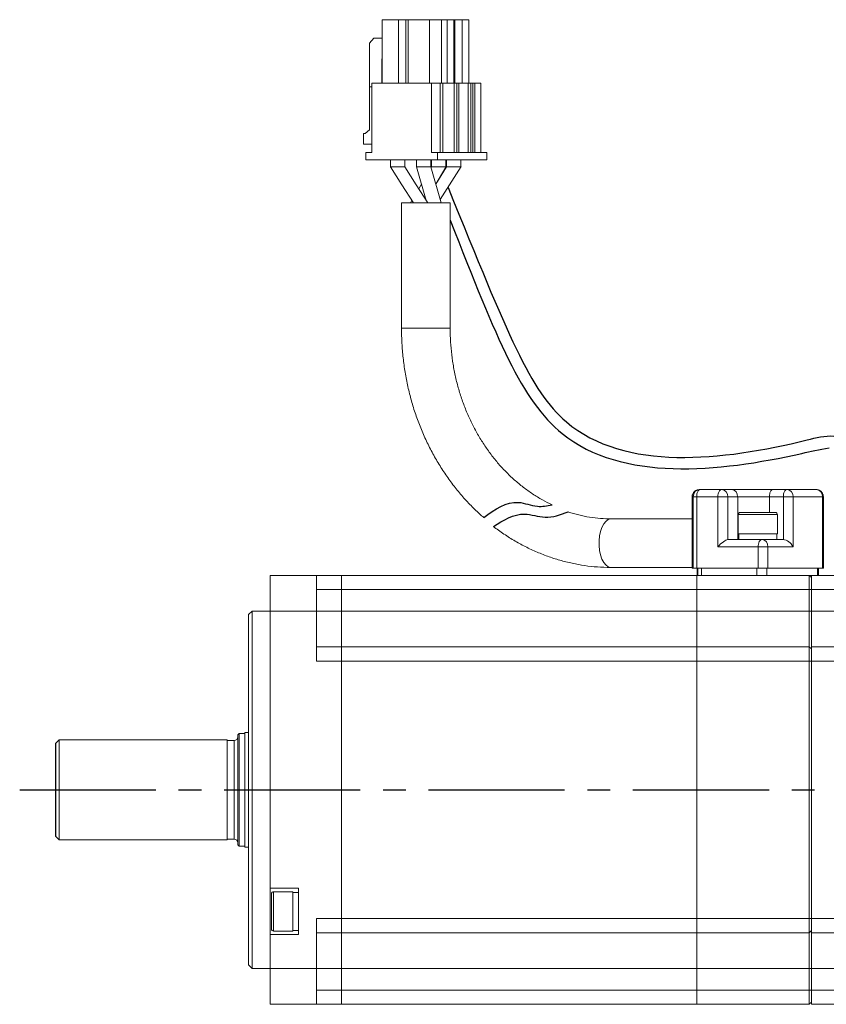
# Model space of a CAD drawing. Header units: millimetres. Extents: x -8094 to -7788, y 376 to 688.
# Tile 3 of 4: x -7960 to -7848, y 543 to 680. Entities that reach past the tile are written whole.
import ezdxf

# ---------------------------------------------------------------- set-up
doc = ezdxf.new("R2010")
doc.units = ezdxf.units.MM
doc.linetypes.add('CENTER2', pattern=[28.575, 19.05, -3.175, 3.175, -3.175])
doc.layers.add('Center', color=1, linetype='CENTER2')

msp = doc.modelspace()

# ---------------------------------------------------------------- linework, layer by layer
at = {"color": 7, "linetype": 'Continuous', "lineweight": 15}
for p, q in [((-7909.69, 671.5), (-7909.69, 680.4)), ((-7907.39, 680.4), (-7909.69, 680.4)), ((-7907.39, 671.5), (-7907.39, 680.4)), ((-7906.37, 680.4), (-7907.39, 680.4)), ((-7906.37, 680.4), (-7906.37, 671.5)), ((-7906.05, 680.4), (-7906.37, 680.4)), ((-7906.05, 671.5), (-7906.05, 680.4)), ((-7903.1, 680.4), (-7906.05, 680.4)), ((-7903.1, 671.5), (-7903.1, 680.4)), ((-7901.4, 680.4), (-7903.1, 680.4)), ((-7901.4, 680.4), (-7901.4, 671.5)), ((-7900.63, 680.4), (-7901.4, 680.4)), ((-7900.63, 680.4), (-7900.63, 671.5)), ((-7899.68, 680.4), (-7900.63, 680.4)), ((-7899.68, 671.5), (-7899.68, 680.4)), ((-7899.55, 680.4), (-7899.68, 680.4)), ((-7899.55, 671.5), (-7899.55, 680.4)), ((-7898.53, 680.4), (-7899.55, 680.4)), ((-7898.53, 680.4), (-7898.53, 671.5)), ((-7897.58, 680.4), (-7898.53, 680.4)), ((-7897.58, 671.5), (-7897.58, 680.4)), ((-7911.47, 677.1), (-7910.86, 677.8)), ((-7910.86, 677.8), (-7909.74, 677.8)), ((-7909.74, 677.8), (-7909.69, 677.74)), ((-7909.69, 677.8), (-7909.74, 677.8)), ((-7911.47, 664.99), (-7911.47, 677.1)), ((-7909.69, 674.92), (-7909.74, 674.93)), ((-7909.74, 674.93), (-7909.74, 671.5)), ((-7911.46, 665), (-7911.46, 671)), ((-7911.46, 671), (-7911.14, 671)), ((-7911.14, 661.8), (-7911.14, 671.5)), ((-7911.14, 671.5), (-7902.82, 671.5)), ((-7902.82, 671.5), (-7902.82, 661.8)), ((-7902.82, 671.5), (-7901.6, 671.5)), ((-7901.6, 661.8), (-7901.6, 671.5)), ((-7901.22, 671.5), (-7901.6, 671.5)), ((-7901.22, 661.8), (-7901.22, 671.5)), ((-7901.22, 671.5), (-7899.64, 671.5)), ((-7899.64, 661.8), (-7899.64, 671.5)), ((-7899.26, 671.5), (-7899.64, 671.5)), ((-7899.26, 661.8), (-7899.26, 671.5)), ((-7898.99, 671.5), (-7899.26, 671.5)), ((-7898.99, 661.8), (-7898.99, 671.5)), ((-7898.99, 671.5), (-7897.67, 671.5)), ((-7897.67, 661.8), (-7897.67, 671.5)), ((-7897.3, 671.5), (-7897.67, 671.5)), ((-7897.3, 661.8), (-7897.3, 671.5)), ((-7897.02, 671.5), (-7897.3, 671.5)), ((-7897.02, 661.8), (-7897.02, 671.5)), ((-7896.75, 671.5), (-7897.02, 671.5)), ((-7896.75, 661.8), (-7896.75, 671.5)), ((-7896.75, 671.5), (-7895.92, 671.5)), ((-7895.92, 671.5), (-7895.92, 661.8)), ((-7912.33, 663), (-7912.33, 664.5)), ((-7912.33, 664.5), (-7912.07, 664.5)), ((-7912.07, 664.5), (-7911.46, 665)), ((-7911.14, 663), (-7912.33, 663)), ((-7912, 660.8), (-7912, 661.8)), ((-7912, 661.8), (-7911.14, 661.8)), ((-7902.82, 661.8), (-7901.96, 661.8)), ((-7901.96, 661.8), (-7901.96, 660.8)), ((-7895.06, 661.8), (-7901.96, 661.8)), ((-7895.06, 661.8), (-7895.06, 660.8)), ((-7901.96, 660.8), (-7912, 660.8)), ((-7908.51, 660.8), (-7908.51, 659.79)), ((-7906.51, 659.79), (-7906.51, 660.8)), ((-7904.88, 660.8), (-7904.88, 659.79)), ((-7904.88, 659.83), (-7903.53, 655.1)), ((-7902.88, 659.8), (-7902.93, 659.8)), ((-7902.88, 659.79), (-7902.88, 660.8)), ((-7901.45, 654.8), (-7902.88, 659.8)), ((-7902.78, 659.8), (-7902.84, 659.68)), ((-7902.78, 660.8), (-7902.78, 659.8)), ((-7900.68, 659.8), (-7902.19, 657.4)), ((-7902.19, 657.41), (-7900.78, 659.79)), ((-7895.06, 660.8), (-7901.96, 660.8)), ((-7901.57, 655.23), (-7898.65, 659.85)), ((-7900.78, 659.8), (-7900.78, 660.8)), ((-7900.68, 660.8), (-7900.68, 659.8)), ((-7898.68, 659.8), (-7898.68, 660.8)), ((-7904.19, 657.41), (-7904.58, 656.75)), ((-7907, 654.8), (-7907, 637.27)), ((-7900.65, 654.8), (-7907, 654.8)), ((-7905.55, 655.12), (-7905.74, 654.8)), ((-7903.55, 655.12), (-7903.54, 655.13)), ((-7900.2, 654.8), (-7900.65, 654.8)), ((-7900.2, 637.27), (-7900.2, 654.8)), ((-7865.22, 614.68), (-7865.35, 614.68)), ((-7862.24, 614.68), (-7865.22, 614.68)), ((-7862.24, 614.68), (-7860.86, 614.68)), ((-7855.05, 614.68), (-7853.1, 614.68)), ((-7849, 614.68), (-7853.1, 614.68)), ((-7866.35, 613.68), (-7866.22, 613.68)), ((-7866.35, 603.68), (-7866.35, 613.68)), ((-7866.23, 614.15), (-7866.3, 613.95)), ((-7866.22, 613.68), (-7866.22, 603.68)), ((-7865.72, 613.68), (-7866.22, 613.68)), ((-7862.74, 613.68), (-7865.72, 613.68)), ((-7865.72, 613.68), (-7865.72, 603.68)), ((-7862.74, 606.68), (-7862.74, 613.68)), ((-7861.38, 613.68), (-7862.74, 613.68)), ((-7861.38, 607.68), (-7861.38, 613.68)), ((-7861.38, 613.68), (-7859.99, 613.68)), ((-7859.99, 613.68), (-7859.99, 607.68)), ((-7859.99, 613.68), (-7855.55, 613.68)), ((-7855.55, 613.68), (-7853.6, 613.68)), ((-7852.24, 613.68), (-7853.6, 613.68)), ((-7853.6, 613.68), (-7853.6, 607.68)), ((-7848.14, 613.68), (-7852.24, 613.68)), ((-7852.24, 613.68), (-7852.24, 606.68)), ((-7848.14, 603.68), (-7848.14, 613.68)), ((-7848, 613.68), (-7848.14, 613.68)), ((-7848.06, 614), (-7848.12, 614.15)), ((-7848, 603.68), (-7848, 613.68)), ((-7866.35, 610.58), (-7877.67, 610.58)), ((-7859.93, 611.18), (-7859.93, 608.48)), ((-7854.43, 608.48), (-7854.43, 611.18)), ((-7856.62, 607.68), (-7861.38, 607.68)), ((-7858.55, 608.48), (-7859.93, 608.48)), ((-7859.84, 608.48), (-7859.84, 607.68)), ((-7854.43, 608.48), (-7858.55, 608.48)), ((-7855.94, 607.68), (-7856.62, 607.68)), ((-7854.52, 607.68), (-7855.94, 607.68)), ((-7854.52, 607.68), (-7854.52, 608.48)), ((-7853.6, 607.68), (-7854.52, 607.68)), ((-7857.12, 606.68), (-7862.74, 606.68)), ((-7855.75, 606.68), (-7857.12, 606.68)), ((-7857.12, 603.68), (-7857.12, 606.68)), ((-7855.75, 606.68), (-7855.75, 603.68)), ((-7852.24, 606.68), (-7855.75, 606.68)), ((-7877.67, 603.78), (-7866.35, 603.78)), ((-7866.22, 603.68), (-7866.35, 603.68)), ((-7866.22, 603.68), (-7865.72, 603.68)), ((-7857.12, 603.68), (-7865.72, 603.68)), ((-7865.67, 602.68), (-7865.67, 603.68)), ((-7865.54, 602.68), (-7865.54, 603.68)), ((-7865.04, 602.68), (-7865.04, 603.68)), ((-7857.3, 602.68), (-7857.3, 603.68)), ((-7857.12, 603.68), (-7855.75, 603.68)), ((-7855.93, 602.68), (-7855.93, 603.68)), ((-7848.14, 603.68), (-7855.75, 603.68)), ((-7848.82, 602.68), (-7848.82, 603.68)), ((-7848.69, 603.68), (-7848.69, 602.68)), ((-7848.14, 603.68), (-7848, 603.68)), ((-7925.38, 602.68), (-7918.88, 602.68)), ((-7925.38, 597.68), (-7925.38, 602.68)), ((-7918.88, 602.68), (-7915.38, 602.68)), ((-7918.88, 597.68), (-7918.88, 602.68)), ((-7865.68, 602.68), (-7915.38, 602.68)), ((-7915.38, 602.68), (-7915.38, 600.68)), ((-7865.68, 602.68), (-7849.48, 602.68)), ((-7865.68, 602.68), (-7865.68, 600.68)), ((-7849.98, 600.68), (-7849.98, 602.68)), ((-7849.68, 602.68), (-7849.98, 602.68)), ((-7849.98, 600.68), (-7849.98, 602.68)), ((-7849.98, 602.68), (-7849.68, 602.38)), ((-7849.68, 602.68), (-7849.68, 600.68)), ((-7849.68, 602.68), (-7849.68, 600.68)), ((-7849.68, 600.68), (-7849.68, 602.38)), ((-7849.68, 600.68), (-7849.68, 602.38)), ((-7849.18, 602.68), (-7849.48, 602.68)), ((-7813.68, 602.68), (-7849.18, 602.68)), ((-7918.88, 600.68), (-7915.38, 600.68)), ((-7865.68, 600.68), (-7915.38, 600.68)), ((-7915.38, 600.68), (-7915.38, 597.68)), ((-7849.98, 600.68), (-7865.68, 600.68)), ((-7865.68, 600.68), (-7865.68, 597.68)), ((-7849.98, 597.68), (-7849.98, 600.68)), ((-7849.68, 600.68), (-7849.98, 600.68)), ((-7849.98, 597.68), (-7849.98, 600.68)), ((-7849.68, 600.68), (-7849.98, 600.68)), ((-7814.18, 600.68), (-7849.68, 600.68)), ((-7849.68, 600.68), (-7849.68, 597.68)), ((-7849.68, 600.68), (-7849.68, 597.68)), ((-7927.88, 597.68), (-7928.38, 597.18)), ((-7928.38, 597.18), (-7928.38, 548.18)), ((-7925.38, 597.68), (-7927.88, 597.68)), ((-7927.88, 597.68), (-7927.88, 572.68)), ((-7925.38, 558.93), (-7925.38, 597.68)), ((-7925.38, 597.68), (-7918.88, 597.68)), ((-7918.88, 590.68), (-7918.88, 597.68)), ((-7918.88, 597.68), (-7915.38, 597.68)), ((-7915.38, 597.68), (-7865.68, 597.68)), ((-7915.38, 592.68), (-7915.38, 597.68)), ((-7865.68, 597.68), (-7849.98, 597.68)), ((-7865.68, 597.68), (-7865.68, 592.68)), ((-7849.98, 597.68), (-7849.98, 592.68)), ((-7849.98, 597.68), (-7849.68, 597.68)), ((-7849.98, 597.68), (-7849.98, 592.68)), ((-7849.98, 597.68), (-7849.68, 597.68)), ((-7849.68, 597.68), (-7814.18, 597.68)), ((-7849.68, 597.68), (-7849.68, 592.68)), ((-7849.68, 597.68), (-7849.68, 592.68)), ((-7915.38, 592.68), (-7918.88, 592.68)), ((-7915.38, 592.68), (-7915.38, 590.68)), ((-7865.68, 592.68), (-7915.38, 592.68)), ((-7849.98, 592.68), (-7865.68, 592.68)), ((-7865.68, 592.68), (-7865.68, 590.68)), ((-7849.98, 590.68), (-7849.98, 592.68)), ((-7849.68, 592.38), (-7849.98, 592.68)), ((-7849.98, 590.68), (-7849.98, 592.68)), ((-7849.68, 592.38), (-7849.98, 592.68)), ((-7814.18, 592.68), (-7849.68, 592.68)), ((-7849.68, 592.68), (-7849.68, 590.68)), ((-7849.68, 592.68), (-7849.68, 590.68)), ((-7849.68, 590.68), (-7849.68, 592.38)), ((-7849.68, 590.68), (-7849.68, 592.38)), ((-7915.38, 590.68), (-7918.88, 590.68)), ((-7915.38, 590.68), (-7915.38, 554.68)), ((-7865.68, 590.68), (-7915.38, 590.68)), ((-7849.98, 590.68), (-7865.68, 590.68)), ((-7865.68, 590.68), (-7865.68, 554.68)), ((-7849.98, 554.68), (-7849.98, 590.68)), ((-7849.68, 590.68), (-7849.98, 590.68)), ((-7849.98, 554.68), (-7849.98, 590.68)), ((-7849.68, 590.68), (-7849.98, 590.68)), ((-7814.18, 590.68), (-7849.68, 590.68)), ((-7849.68, 590.68), (-7849.68, 554.68)), ((-7849.68, 590.68), (-7849.68, 554.68)), ((-7929.68, 580.58), (-7929.88, 580.38)), ((-7929.88, 580.38), (-7929.88, 572.68)), ((-7928.88, 580.58), (-7929.68, 580.58)), ((-7929.68, 580.58), (-7929.68, 564.78)), ((-7928.38, 580.68), (-7928.88, 580.68)), ((-7928.88, 580.68), (-7928.88, 572.68)), ((-7954.88, 579.68), (-7955.38, 579.18)), ((-7931.38, 579.68), (-7954.88, 579.68)), ((-7954.88, 579.68), (-7954.88, 565.68)), ((-7931.38, 579.68), (-7931.38, 572.68)), ((-7930.38, 579.58), (-7931.38, 579.58)), ((-7931.38, 572.68), (-7931.38, 565.68)), ((-7929.88, 572.68), (-7929.88, 564.98)), ((-7928.88, 572.68), (-7928.88, 564.68)), ((-7927.88, 572.68), (-7927.88, 547.68)), ((-7955.38, 566.18), (-7954.88, 565.68)), ((-7954.88, 565.68), (-7931.38, 565.68)), ((-7931.38, 565.78), (-7930.38, 565.78)), ((-7929.88, 564.98), (-7929.68, 564.78)), ((-7929.68, 564.78), (-7928.88, 564.78)), ((-7928.88, 564.68), (-7928.38, 564.68)), ((-7925.38, 558.93), (-7921.38, 558.93)), ((-7925.38, 552.43), (-7925.38, 558.93)), ((-7922.18, 558.43), (-7924.88, 558.43)), ((-7922.18, 558.43), (-7922.18, 552.93)), ((-7921.38, 558.34), (-7922.18, 558.34)), ((-7921.38, 557.18), (-7921.38, 558.93)), ((-7921.38, 558.93), (-7921.38, 552.43)), ((-7918.88, 554.68), (-7915.38, 554.68)), ((-7918.88, 547.68), (-7918.88, 554.68)), ((-7915.38, 554.68), (-7915.38, 552.68)), ((-7865.68, 554.68), (-7915.38, 554.68)), ((-7849.98, 554.68), (-7865.68, 554.68)), ((-7865.68, 554.68), (-7865.68, 552.68)), ((-7849.98, 552.68), (-7849.98, 554.68)), ((-7849.68, 554.68), (-7849.98, 554.68)), ((-7849.98, 552.68), (-7849.98, 554.68)), ((-7849.68, 554.68), (-7849.98, 554.68)), ((-7814.18, 554.68), (-7849.68, 554.68)), ((-7849.68, 554.68), (-7849.68, 552.68)), ((-7849.68, 554.68), (-7849.68, 552.68)), ((-7925.38, 547.68), (-7925.38, 552.43)), ((-7921.38, 552.43), (-7925.38, 552.43)), ((-7924.88, 552.93), (-7922.18, 552.93)), ((-7922.18, 553.02), (-7921.38, 553.02)), ((-7918.88, 552.68), (-7915.38, 552.68)), ((-7865.68, 552.68), (-7915.38, 552.68)), ((-7915.38, 547.68), (-7915.38, 552.68)), ((-7849.98, 552.68), (-7865.68, 552.68)), ((-7865.68, 552.68), (-7865.68, 547.68)), ((-7849.68, 552.98), (-7849.98, 552.68)), ((-7849.68, 552.98), (-7849.98, 552.68)), ((-7849.98, 552.68), (-7849.98, 547.68)), ((-7849.98, 552.68), (-7849.98, 547.68)), ((-7849.68, 552.68), (-7814.18, 552.68)), ((-7849.68, 552.68), (-7849.68, 547.68)), ((-7849.68, 552.68), (-7849.68, 547.68)), ((-7928.38, 548.18), (-7927.88, 547.68)), ((-7927.88, 547.68), (-7925.38, 547.68)), ((-7925.38, 547.68), (-7918.88, 547.68)), ((-7925.38, 542.68), (-7925.38, 547.68)), ((-7918.88, 542.68), (-7918.88, 547.68)), ((-7918.88, 547.68), (-7915.38, 547.68)), ((-7865.68, 547.68), (-7915.38, 547.68)), ((-7915.38, 547.68), (-7915.38, 544.68)), ((-7849.98, 547.68), (-7865.68, 547.68)), ((-7865.68, 547.68), (-7865.68, 544.68)), ((-7849.68, 547.68), (-7849.98, 547.68)), ((-7849.98, 544.68), (-7849.98, 547.68)), ((-7849.68, 547.68), (-7849.98, 547.68)), ((-7849.98, 544.68), (-7849.98, 547.68)), ((-7814.18, 547.68), (-7849.68, 547.68)), ((-7849.68, 547.68), (-7849.68, 544.68)), ((-7849.68, 547.68), (-7849.68, 544.68)), ((-7915.38, 544.68), (-7918.88, 544.68)), ((-7865.68, 544.68), (-7915.38, 544.68)), ((-7915.38, 544.68), (-7915.38, 542.68)), ((-7849.98, 544.68), (-7865.68, 544.68)), ((-7865.68, 544.68), (-7865.68, 542.68)), ((-7849.98, 542.68), (-7849.98, 544.68)), ((-7849.68, 544.68), (-7849.98, 544.68)), ((-7849.98, 542.68), (-7849.98, 544.68)), ((-7849.68, 544.68), (-7849.98, 544.68)), ((-7814.18, 544.68), (-7849.68, 544.68)), ((-7849.68, 544.68), (-7849.68, 542.68)), ((-7849.68, 544.68), (-7849.68, 542.68)), ((-7918.88, 542.68), (-7925.38, 542.68)), ((-7915.38, 542.68), (-7918.88, 542.68)), ((-7865.68, 542.68), (-7915.38, 542.68)), ((-7849.98, 542.68), (-7865.68, 542.68)), ((-7849.68, 542.98), (-7849.98, 542.68)), ((-7849.68, 542.98), (-7849.98, 542.68)), ((-7814.18, 542.68), (-7849.68, 542.68))]:
    msp.add_line(p, q, dxfattribs=at)
at = {"color": 8, "linetype": 'Continuous', "lineweight": 15}
for p, q in [((-7900.2, 637.27), (-7907, 637.27)), ((-7855.55, 611.48), (-7855.55, 613.68)), ((-7858.55, 611.18), (-7859.93, 611.18)), ((-7854.43, 611.18), (-7858.55, 611.18)), ((-7930.38, 565.78), (-7930.38, 579.58)), ((-7924.88, 558.43), (-7924.88, 552.93))]:
    msp.add_line(p, q, dxfattribs=at)
msp.add_line((-7955.38, 579.18), (-7955.38, 566.18))
at = {"color": 7, "linetype": 'Continuous', "lineweight": 15, "flags": 128}
for points in [[(-7908.53, 659.83), (-7906.93, 657.3), (-7905.33, 654.77)], [(-7903.33, 654.77), (-7904.93, 657.3), (-7906.51, 659.8)], [(-7865.22, 614.68), (-7865.32, 614.66), (-7865.41, 614.6), (-7865.5, 614.51), (-7865.57, 614.39), (-7865.63, 614.23), (-7865.68, 614.06), (-7865.71, 613.87), (-7865.72, 613.68)], [(-7862.74, 613.68), (-7862.74, 613.87), (-7862.71, 614.06), (-7862.66, 614.23), (-7862.6, 614.39), (-7862.52, 614.51), (-7862.44, 614.6), (-7862.34, 614.66), (-7862.24, 614.68)], [(-7855.05, 614.68), (-7855.15, 614.66), (-7855.24, 614.6), (-7855.33, 614.51), (-7855.41, 614.39), (-7855.47, 614.23), (-7855.51, 614.06), (-7855.54, 613.87), (-7855.55, 613.68)], [(-7853.1, 614.68), (-7853.2, 614.66), (-7853.3, 614.6), (-7853.38, 614.51), (-7853.46, 614.39), (-7853.52, 614.23), (-7853.57, 614.06), (-7853.59, 613.87), (-7853.6, 613.68)], [(-7857.12, 606.68), (-7857.11, 606.87), (-7857.08, 607.06), (-7857.03, 607.23), (-7856.97, 607.39), (-7856.89, 607.51), (-7856.81, 607.6), (-7856.71, 607.66), (-7856.62, 607.68)]]:
    msp.add_lwpolyline(points, dxfattribs=at)
at = {"color": 8, "linetype": 'Continuous', "lineweight": 15, "flags": 128}
for points in [[(-7866.31, 613.95), (-7866.33, 613.87), (-7866.35, 613.68)], [(-7877.67, 603.78), (-7877.75, 603.78), (-7878.09, 603.89), (-7878.41, 604.13), (-7878.71, 604.49), (-7878.96, 604.96), (-7879.15, 605.53), (-7879.29, 606.16), (-7879.36, 606.84), (-7879.36, 607.52), (-7879.29, 608.2), (-7879.15, 608.83), (-7878.96, 609.39), (-7878.71, 609.87), (-7878.41, 610.23), (-7878.09, 610.47), (-7877.75, 610.57), (-7877.67, 610.58)]]:
    msp.add_lwpolyline(points, dxfattribs=at)
at = {"color": 7, "linetype": 'Continuous', "lineweight": 15}
for centre, radius, start, end in [((-7865.35, 613.68), 1, 90.0035, 164.2707), ((-7865.22, 613.68), 1, 90.0042, 180.004), ((-7862.32, 613.74), 0.94, 356.1888, 85.5979), ((-7860.93, 613.74), 0.94, 356.1888, 85.5979), ((-7853.18, 613.74), 0.94, 356.1888, 85.5979), ((-7849.08, 613.74), 0.94, 356.1889, 85.5978), ((-7849, 613.68), 1, 64.057, 89.9993), ((-7859.63, 611.18), 0.3, 90, 180), ((-7854.73, 611.18), 0.3, 0, 90), ((-7856.69, 606.74), 0.94, 356.1888, 85.5982), ((-7930.38, 580.08), 0.5, 270, 0), ((-7930.38, 565.28), 0.5, 0, 90), ((-7924.88, 558.13), 0.3, 90, 180), ((-7924.88, 553.23), 0.3, 180, 270)]:
    msp.add_arc(centre, radius, start, end, dxfattribs=at)
for centre, major_axis, ratio, start_param, end_param in [((-7862.24, 606.68), (0.966, 0.966), 0.267949, 0.261799, 1.832596), ((-7853.1, 606.68), (-0.866, 0.866), 0.57735, 4.18879, 5.759587)]:
    msp.add_ellipse(centre, major_axis=major_axis, ratio=ratio, start_param=start_param, end_param=end_param, dxfattribs=at)
for points, knots in [([(-7907.14, 659.8), (-7907.26, 659.8), (-7907.52, 659.8), (-7907.91, 659.8), (-7908.24, 659.8), (-7908.47, 659.8), (-7908.5, 659.8), (-7908.51, 659.8)], [0, 0, 0, 0, 0.200549, 0.401098, 0.601648, 0.802197, 1, 1, 1, 1]), ([(-7906.52, 659.8), (-7906.52, 659.8), (-7906.51, 659.8), (-7906.57, 659.8), (-7906.69, 659.8), (-7906.89, 659.8), (-7907.05, 659.8), (-7907.14, 659.8)], [0, 0, 0, 0, 0.060106, 0.295079, 0.530053, 0.765026, 1, 1, 1, 1]), ([(-7902.93, 659.8), (-7902.99, 659.8), (-7903.11, 659.8), (-7903.44, 659.8), (-7903.82, 659.8), (-7904.22, 659.8), (-7904.57, 659.8), (-7904.79, 659.8), (-7904.9, 659.8), (-7904.87, 659.8), (-7904.87, 659.8)], [0, 0, 0, 0, 0.140224, 0.280447, 0.42067, 0.560893, 0.701117, 0.84134, 0.981563, 1, 1, 1, 1]), ([(-7902.76, 659.8), (-7902.76, 659.8), (-7902.76, 659.8), (-7902.59, 659.8), (-7902.38, 659.8), (-7902.28, 659.8)], [0, 0, 0, 0, 0.251564, 0.625782, 1, 1, 1, 1]), ([(-7902.28, 659.8), (-7902.16, 659.8), (-7901.91, 659.8), (-7901.51, 659.8), (-7901.15, 659.8), (-7900.9, 659.8), (-7900.77, 659.8), (-7900.79, 659.8), (-7900.79, 659.8)], [0, 0, 0, 0, 0.187697, 0.375393, 0.563089, 0.750785, 0.938482, 1, 1, 1, 1]), ([(-7900.68, 659.8), (-7900.66, 659.8), (-7900.63, 659.8), (-7900.41, 659.8), (-7900.08, 659.8), (-7899.68, 659.8), (-7899.43, 659.8), (-7899.3, 659.8)], [0, 0, 0, 0, 0.197375, 0.398032, 0.598688, 0.799344, 1, 1, 1, 1]), ([(-7899.3, 659.8), (-7899.18, 659.8), (-7898.95, 659.8), (-7898.74, 659.8), (-7898.65, 659.8), (-7898.68, 659.8), (-7898.68, 659.8)], [0, 0, 0, 0, 0.331527, 0.663052, 0.994579, 1, 1, 1, 1]), ([(-7907, 637.27), (-7906.99, 636.9), (-7906.98, 635.84), (-7906.88, 634.11), (-7906.66, 632.08), (-7906.32, 630.07), (-7905.88, 628.08), (-7905.34, 626.13), (-7904.69, 624.22), (-7903.93, 622.36), (-7903.08, 620.55), (-7902.13, 618.81), (-7901.09, 617.14), (-7899.96, 615.54), (-7898.75, 614.02), (-7897.45, 612.59), (-7896.36, 611.52), (-7895.69, 610.93), (-7895.5, 610.76)], [0, 0, 0, 0, 0.0213973, 0.0606402, 0.0998901, 0.1391413, 0.178392, 0.2176406, 0.2568845, 0.296121, 0.3353469, 0.3745583, 0.413751, 0.45292, 0.4920601, 0.5311657, 0.5702313, 0.5861082, 0.5861082, 0.5861082, 0.5861082]), ([(-7885.95, 612.55), (-7886.4, 612.76), (-7887.32, 613.23), (-7888.66, 614.05), (-7889.98, 614.99), (-7891.24, 616.04), (-7892.43, 617.18), (-7893.56, 618.41), (-7894.61, 619.74), (-7895.58, 621.14), (-7896.47, 622.61), (-7897.28, 624.16), (-7897.99, 625.76), (-7898.61, 627.42), (-7899.13, 629.12), (-7899.55, 630.86), (-7899.87, 632.64), (-7900.08, 634.43), (-7900.18, 635.98), (-7900.19, 636.92), (-7900.2, 637.27)], [0.2441021, 0.2441021, 0.2441021, 0.2441021, 0.2854884, 0.3291759, 0.3727465, 0.4162052, 0.4595606, 0.5028235, 0.5460055, 0.5891184, 0.6321735, 0.6751807, 0.7181492, 0.7610865, 0.803999, 0.8468917, 0.8897691, 0.9326342, 0.9754898, 1, 1, 1, 1]), ([(-7865.8, 614.56), (-7865.83, 614.55), (-7865.94, 614.5), (-7866.1, 614.36), (-7866.19, 614.22), (-7866.23, 614.15)], [0, 0, 0, 0, 0.160713, 0.584142, 1, 1, 1, 1]), ([(-7860.86, 614.68), (-7860.71, 614.68), (-7860.42, 614.68), (-7859.82, 614.68), (-7859.1, 614.68), (-7858.29, 614.68), (-7857.42, 614.68), (-7856.57, 614.68), (-7855.77, 614.68), (-7855.29, 614.68), (-7855.05, 614.68)], [0, 0, 0, 0, 0.119991, 0.240021, 0.368645, 0.499999, 0.631353, 0.759977, 0.879969, 1, 1, 1, 1]), ([(-7848.12, 614.15), (-7848.19, 614.24), (-7848.29, 614.4), (-7848.46, 614.53), (-7848.55, 614.56), (-7848.57, 614.57)], [0, 0, 0, 0, 0.541388, 0.879614, 1, 1, 1, 1]), ([(-7866.3, 613.95), (-7866.32, 613.91), (-7866.35, 613.82), (-7866.35, 613.73), (-7866.35, 613.68)], [0, 0, 0, 0, 0.4487762, 1, 1, 1, 1]), ([(-7848.01, 613.68), (-7848.01, 613.76), (-7848.01, 613.87), (-7848.05, 613.97), (-7848.06, 614)], [0, 0, 0, 0, 0.734122, 1, 1, 1, 1]), ([(-7877.67, 610.58), (-7877.91, 610.58), (-7878.67, 610.59), (-7879.93, 610.69), (-7881.44, 610.93), (-7882.7, 611.24), (-7883.45, 611.47), (-7883.7, 611.55)], [0, 0, 0, 0, 0.0211939, 0.0649213, 0.1086407, 0.1523139, 0.1748595, 0.1748595, 0.1748595, 0.1748595]), ([(-7858.4, 611.48), (-7858.65, 611.48), (-7859.04, 611.48), (-7859.38, 611.48), (-7859.56, 611.48), (-7859.64, 611.48), (-7859.62, 611.48), (-7859.62, 611.48)], [0, 0, 0, 0, 0.358997, 0.554428, 0.74965, 0.945081, 1, 1, 1, 1]), ([(-7854.74, 611.48), (-7854.74, 611.48), (-7854.74, 611.48), (-7855.01, 611.48), (-7855.53, 611.48), (-7856.07, 611.48), (-7856.54, 611.48), (-7857.04, 611.48), (-7857.68, 611.48), (-7858.12, 611.48), (-7858.4, 611.48)], [0, 0, 0, 0, 0.0702007, 0.249825, 0.429449, 0.5272332, 0.6249126, 0.7226966, 0.8203759, 1, 1, 1, 1]), ([(-7894.15, 609.52), (-7893.91, 609.34), (-7893.17, 608.79), (-7891.9, 607.93), (-7890.31, 607), (-7888.68, 606.19), (-7887, 605.49), (-7885.3, 604.9), (-7883.56, 604.44), (-7881.81, 604.09), (-7880.04, 603.87), (-7878.65, 603.79), (-7877.86, 603.78), (-7877.67, 603.78)], [0.623365, 0.623365, 0.623365, 0.623365, 0.6421558, 0.6807133, 0.7192148, 0.7576588, 0.7960453, 0.8343765, 0.8726561, 0.9108901, 0.9490861, 0.9872534, 1, 1, 1, 1]), ([(-7925.18, 558.13), (-7925.18, 558.1), (-7925.18, 558.05), (-7925.18, 557.76), (-7925.18, 557.44), (-7925.18, 557.06), (-7925.18, 556.49), (-7925.18, 555.71), (-7925.18, 554.92), (-7925.18, 554.35), (-7925.18, 553.96), (-7925.18, 553.63), (-7925.18, 553.34), (-7925.18, 553.18), (-7925.18, 553.23), (-7925.18, 553.23)], [0, 0, 0, 0, 0.1192755, 0.1842067, 0.2490685, 0.3139999, 0.3788614, 0.4981369, 0.6174121, 0.6823437, 0.7472054, 0.8121366, 0.8769983, 0.9962737, 1, 1, 1, 1])]:
    msp.add_open_spline(points, degree=3, knots=knots, dxfattribs=at)
at = {"ltscale": 0.5}
for points, knots in [([(-7900.49, 656.93), (-7892.02, 636.18), (-7884.34, 616.26), (-7860.73, 618.85), (-7847.81, 622.25), (-7846.56, 622.16)], [0, 0, 0, 0, 21.227123, 55.054963, 58.573323, 58.573323, 58.573323, 58.573323]), ([(-7900.2, 652.37), (-7893.55, 635.54), (-7885.42, 614.85), (-7861.3, 617.24), (-7848.62, 620.3), (-7847.19, 620.51)], [0, 0, 0, 0, 23.167717, 56.995556, 60.487415, 60.487415, 60.487415, 60.487415])]:
    msp.add_open_spline(points, degree=3, knots=knots, dxfattribs=at)
for points in [[(-7895.5, 610.76), (-7890.64, 612.89), (-7888, 612.34), (-7885.95, 612.55)], [(-7894.15, 609.52), (-7889.8, 611.25), (-7886.92, 610.82), (-7883.7, 611.55)]]:
    msp.add_spline(points, degree=3)
at = {"layer": 'Center'}
msp.add_line((-7960.38, 572.68), (-7788.38, 572.68), dxfattribs=at)

doc.saveas('drawing.dxf')
